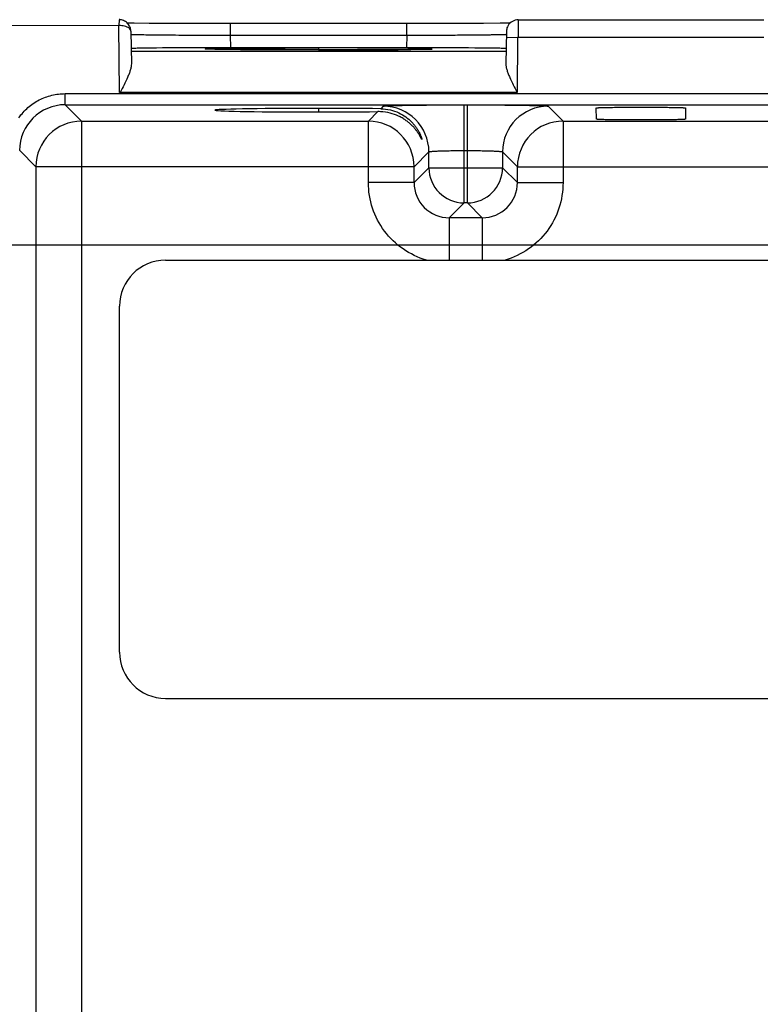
# Model space of a CAD drawing. Header units: inches. Extents: x 0 to 34, y 0 to 22.
# Tile 44 of 68: x 11.9 to 13.1, y 16.6 to 18.2. Entities that reach past the tile are written whole.
import ezdxf

# ---------------------------------------------------------------- set-up
doc = ezdxf.new("R2010")
doc.units = ezdxf.units.IN
doc.header["$LTSCALE"] = 1.87
doc.header["$MEASUREMENT"] = 0
doc.layers.get('0').update_dxf_attribs({"linetype": 'CONTINUOUS'})
doc.layers.add('DIMENSIONS', color=7, linetype='CONTINUOUS')
doc.styles.get("Standard").update_dxf_attribs({"font": 'txt', "width": 0.8})
doc.dimstyles.new('DIMSTYLE_1', dxfattribs={"dimtxt": 0.125, "dimasz": 0.18, "dimexe": 0.18, "dimexo": 0.0625, "dimgap": 0.09, "dimtad": 0, "dimtih": 1, "dimtoh": 1, "dimzin": 4, "dimdsep": 46, "dimtxsty": 'STANDARD', "dimblk": '_FILLED', "dimblk1": '_FILLED', "dimblk2": '_FILLED', "dimcen": 0.09, "dimadec": 0, "dimazin": 0, "dimtp": 0.01, "dimtm": 0.01, "dimtfac": 1, "dimtofl": 0, "dimtmove": 0, "dimatfit": 3, "dimldrblk": '_FILLED', "dimfxl": 1, "dimtolj": 1, "dimtzin": 4, "dimarcsym": 0})

# ---------------------------------------------------------------- blocks, each defined once
blk = doc.blocks.new('*D28')
at = {"layer": 'DIMENSIONS', "color": 2, "linetype": 'CONTINUOUS'}
blk.add_line((11.6309, 17.8466), (22.5948, 17.8466), dxfattribs=at)
at = {"layer": 'DIMENSIONS', "color": 2, "linetype": 'CONTINUOUS', "insert": (22.6573, 17.9091), "char_height": 0.125, "width": 1.125, "attachment_point": 1, "line_spacing_factor": 0.9}
blk.add_mtext('3.07{\\Ftxt.shx;\\W1.000000;\\H0.125000; }[77.9]', dxfattribs=at)
blk = doc.blocks.new('_FILLED')
at = {"color": 0, "linetype": 'BYBLOCK'}
blk.add_solid([(0, 0), (-1, 0.1736), (-1, -0.1736)], dxfattribs=at)

msp = doc.modelspace()

# ---------------------------------------------------------------- linework, layer by layer
at = {"color": 7, "linetype": 'CONTINUOUS'}
for p, q in [((12.0435, 18.221), (11.8309, 18.2208)), ((12.0437, 18.231), (12.0435, 18.221)), ((12.0445, 18.1069), (12.0435, 18.221)), ((12.0437, 18.231), (12.0437, 18.231)), ((12.0948, 18.2247), (12.0696, 18.225)), ((12.1495, 18.2243), (12.0948, 18.2247)), ((12.6095, 18.2243), (12.1495, 18.2243)), ((12.2338, 18.2045), (12.2338, 18.2242)), ((12.5346, 18.2045), (12.5346, 18.2242)), ((12.6656, 18.2246), (12.6095, 18.2243)), ((12.6941, 18.2249), (12.6656, 18.2246)), ((12.7064, 18.2251), (12.6941, 18.2249)), ((12.7117, 18.2252), (12.7064, 18.2251)), ((12.7247, 18.2308), (12.7245, 18.2008)), ((12.7247, 18.2308), (13.1437, 18.2308)), ((12.0637, 18.2113), (12.0647, 18.1559)), ((12.2342, 18.1831), (12.2338, 18.2045)), ((12.2338, 18.2045), (12.5346, 18.2045)), ((12.5346, 18.2045), (12.5342, 18.1831)), ((12.7047, 18.2112), (12.7037, 18.1559)), ((12.7045, 18.2012), (12.7245, 18.2008)), ((12.7237, 18.2008), (12.7229, 18.1069)), ((13.1439, 18.2008), (12.7237, 18.2008)), ((12.7041, 18.1769), (12.0643, 18.1769)), ((12.1927, 18.183), (12.1816, 18.183)), ((12.2051, 18.1831), (12.1927, 18.183)), ((12.2109, 18.1803), (12.2042, 18.1805)), ((12.2342, 18.1831), (12.2051, 18.1831)), ((12.2238, 18.1801), (12.2109, 18.1803)), ((12.2534, 18.1798), (12.2238, 18.1801)), ((12.5342, 18.1831), (12.2342, 18.1831)), ((12.3198, 18.1795), (12.2534, 18.1798)), ((12.4223, 18.1794), (12.3198, 18.1795)), ((12.3842, 18.1828), (12.3842, 18.1794)), ((12.4978, 18.1797), (12.4223, 18.1794)), ((12.5362, 18.18), (12.4978, 18.1797)), ((12.5633, 18.1831), (12.5342, 18.1831)), ((12.5646, 18.1817), (12.5414, 18.1821)), ((12.5414, 18.1801), (12.5681, 18.1805)), ((12.5642, 18.1805), (12.5569, 18.1803)), ((12.576, 18.183), (12.5633, 18.1831)), ((12.5697, 18.1806), (12.5642, 18.1805)), ((12.5681, 18.1805), (12.5691, 18.1806)), ((12.5867, 18.183), (12.576, 18.183)), ((11.9519, 18.0858), (11.9519, 18.1048)), ((11.9519, 18.1048), (20.5329, 18.1048)), ((12.7229, 18.1069), (12.0445, 18.1069)), ((11.9797, 18.0579), (11.9519, 18.0858)), ((11.9519, 18.0858), (20.5329, 18.0858)), ((12.6324, 17.9183), (12.6324, 18.0857)), ((12.638, 17.9183), (12.638, 18.0857)), ((12.3842, 18.0797), (12.3842, 18.0735)), ((12.4852, 18.0741), (12.4691, 18.0579)), ((12.4944, 18.0833), (12.4902, 18.0791)), ((12.8013, 18.0579), (12.776, 18.0833)), ((12.8582, 18.0612), (12.858, 18.0804)), ((13.0104, 18.0804), (13.0102, 18.0612)), ((11.9797, 18.0579), (11.9797, 14.9352)), ((11.9797, 18.0579), (12.4691, 18.0579)), ((12.4691, 17.9529), (12.4691, 18.0579)), ((12.8013, 18.0579), (12.8013, 17.9529)), ((12.8013, 18.0579), (13.5691, 18.0579)), ((11.8741, 18.0076), (11.9017, 17.98)), ((12.547, 17.98), (12.5724, 18.0053)), ((12.5724, 17.9783), (12.5724, 18.0053)), ((12.6324, 18.0077), (12.638, 18.0077)), ((12.698, 18.0053), (12.698, 17.9783)), ((12.698, 18.0053), (12.7233, 17.98)), ((11.9017, 17.98), (11.9017, 15.0132)), ((12.547, 17.98), (11.9017, 17.98)), ((12.547, 17.9529), (12.547, 17.98)), ((12.5724, 17.9783), (12.547, 17.9529)), ((12.5724, 17.9783), (12.698, 17.9783)), ((12.7233, 17.9529), (12.698, 17.9783)), ((12.7233, 17.9529), (12.7233, 17.98)), ((12.7233, 17.98), (13.647, 17.98)), ((12.547, 17.9529), (12.4691, 17.9529)), ((12.7233, 17.9529), (12.8013, 17.9529)), ((12.607, 17.8929), (12.6324, 17.9183)), ((12.638, 17.9183), (12.6324, 17.9183)), ((12.638, 17.9183), (12.6633, 17.8929)), ((12.607, 17.8929), (12.607, 17.8206)), ((12.6633, 17.8929), (12.607, 17.8929)), ((12.6633, 17.8929), (12.6633, 17.8206)), ((12.1231, 17.8206), (20.3656, 17.8206)), ((12.0444, 17.1513), (12.0444, 17.7419)), ((12.1231, 17.0726), (20.3656, 17.0726))]:
    msp.add_line(p, q, dxfattribs=at)
for points in [[(12.0696, 18.225), (12.0604, 18.2251), (12.0568, 18.2252)], [(12.2042, 18.1805), (12.199, 18.1806), (12.197, 18.1807), (12.1953, 18.1807), (12.194, 18.1808), (12.1932, 18.1808), (12.1931, 18.1808)], [(12.5569, 18.1803), (12.5422, 18.1801), (12.5362, 18.18)], [(12.5757, 18.1809), (12.5757, 18.1809), (12.5754, 18.1808), (12.5746, 18.1808), (12.5734, 18.1807), (12.5717, 18.1807), (12.5697, 18.1806)]]:
    msp.add_lwpolyline(points, dxfattribs=at)
for centre, radius, start, end in [((12.0437, 18.2118), 0.0193, 83.0976, 89.9515), ((12.2021, 8.2598), 9.9233, 90.11802, 90.60865), ((12.3827, 40.8939), 22.7145, 270.00373, 270.15448), ((12.4, 34.1442), 15.9648, 270.1576, 270.35276), ((12.4466, 26.518), 8.3385, 270.35518, 270.65103), ((12.5663, 8.2597), 9.9233, 89.39135, 89.88198), ((11.9519, 18.0078), 0.078, 89.9949, 179.9285), ((12.4861, 17.993), 0.0811, 87.3648, 90.6921), ((12.4944, 18.0053), 0.078, 0.0214, 89.9789), ((12.776, 18.0053), 0.078, 90.021, 179.979), ((11.9797, 17.9799), 0.078, 90.0209, 179.982), ((12.469, 17.9799), 0.078, 0.0954, 89.9804), ((12.8014, 17.9799), 0.078, 90.021, 179.979), ((12.6324, 17.9783), 0.06, 180.0209, 269.979), ((12.638, 17.9783), 0.06, 270.0209, 359.979), ((12.607, 17.9529), 0.06, 179.9647, 270.0353), ((12.6634, 17.9529), 0.06, 269.9657, 0.0343), ((12.1231, 17.7419), 0.0787, 90, 180), ((12.1231, 17.1513), 0.0787, 180, 270)]:
    msp.add_arc(centre, radius, start, end, dxfattribs=at)
msp.add_ellipse((12.3842, 18.0766), major_axis=(0.1771, 0), ratio=0.017455, start_param=0.92934, end_param=5.318939, dxfattribs=at)
for points, knots in [([(12.0532, 18.2199), (12.0516, 18.2203), (12.0484, 18.2209), (12.0452, 18.221), (12.0435, 18.221)], [0, 0, 0, 0, 0.486827, 1, 1, 1, 1]), ([(12.0637, 18.2113), (12.0637, 18.2135), (12.0628, 18.2182), (12.0591, 18.2244), (12.0533, 18.2291), (12.0485, 18.2306), (12.046, 18.2309)], [0, 0, 0, 0, 0.237941, 0.483692, 0.736855, 1, 1, 1, 1]), ([(12.0637, 18.2113), (12.0637, 18.2117), (12.0636, 18.2126), (12.0628, 18.2145), (12.0608, 18.2166), (12.0574, 18.2186), (12.0547, 18.2195), (12.0532, 18.2199)], [0, 0, 0, 0, 0.093452, 0.188581, 0.403414, 0.67309, 1, 1, 1, 1]), ([(12.7075, 18.221), (12.707, 18.2203), (12.7055, 18.2172), (12.7047, 18.2137), (12.7047, 18.2112)], [0, 0, 0, 0, 0.251788, 1, 1, 1, 1]), ([(12.7247, 18.2308), (12.7213, 18.2308), (12.7143, 18.229), (12.7092, 18.224), (12.7075, 18.221)], [0, 0, 0, 0, 0.500004, 1, 1, 1, 1]), ([(12.0638, 18.2062), (12.0638, 18.2061), (12.0639, 18.2061), (12.0639, 18.2061), (12.0641, 18.2061), (12.0645, 18.206), (12.0651, 18.206), (12.066, 18.2059), (12.0672, 18.2059), (12.0686, 18.2058), (12.0703, 18.2058), (12.0715, 18.2058), (12.0721, 18.2057)], [0, 0, 0, 0, 0.005015, 0.017296, 0.037296, 0.065074, 0.14396, 0.253853, 0.394589, 0.565984, 0.767852, 1, 1, 1, 1]), ([(12.0721, 18.2057), (12.0755, 18.2056), (12.0836, 18.2055), (12.1042, 18.2052), (12.1371, 18.2049), (12.183, 18.2046), (12.2163, 18.2045), (12.2338, 18.2045)], [0, 0, 0, 0, 0.063186, 0.149393, 0.382025, 0.675124, 1, 1, 1, 1]), ([(12.5346, 18.2045), (12.5455, 18.2045), (12.5671, 18.2046), (12.5983, 18.2047), (12.6231, 18.2049), (12.6414, 18.205), (12.6537, 18.2051), (12.6648, 18.2052), (12.6747, 18.2054), (12.6833, 18.2055), (12.6896, 18.2056), (12.694, 18.2057), (12.6966, 18.2057), (12.6989, 18.2058), (12.7008, 18.2059), (12.7023, 18.2059), (12.7033, 18.206), (12.7039, 18.206), (12.7042, 18.2061), (12.7044, 18.2061), (12.7046, 18.2061), (12.7046, 18.2061)], [0, 0, 0, 0, 0.193338, 0.379742, 0.551557, 0.630009, 0.702509, 0.768388, 0.826981, 0.87771, 0.920145, 0.938123, 0.95387, 0.967346, 0.978528, 0.987399, 0.993942, 0.996336, 0.998143, 0.999362, 1, 1, 1, 1]), ([(12.0967, 18.1825), (12.0942, 18.1825), (12.0896, 18.1824), (12.083, 18.1823), (12.0775, 18.1822), (12.0734, 18.1821), (12.0707, 18.182), (12.069, 18.182), (12.0676, 18.1819), (12.0664, 18.1818), (12.0655, 18.1818), (12.0649, 18.1817), (12.0645, 18.1817), (12.0644, 18.1817), (12.0643, 18.1816), (12.0642, 18.1816), (12.0642, 18.1816)], [0, 0, 0, 0, 0.228238, 0.428958, 0.601017, 0.743275, 0.802887, 0.854716, 0.898713, 0.93483, 0.963023, 0.983253, 0.990374, 0.995502, 0.998659, 1, 1, 1, 1]), ([(12.3842, 18.1794), (12.3764, 18.1794), (12.3608, 18.1794), (12.3378, 18.1794), (12.3155, 18.1795), (12.2941, 18.1796), (12.2741, 18.1797), (12.2558, 18.1798), (12.2393, 18.1799), (12.225, 18.1801), (12.2144, 18.1803), (12.2072, 18.1804), (12.2028, 18.1805), (12.1991, 18.1806), (12.1964, 18.1807), (12.1946, 18.1807), (12.1934, 18.1808), (12.1925, 18.1808), (12.1918, 18.1809), (12.1913, 18.1809), (12.1909, 18.181), (12.1908, 18.181), (12.1906, 18.181), (12.1905, 18.181), (12.1905, 18.1811), (12.1905, 18.1811), (12.1906, 18.1811), (12.1907, 18.1811), (12.1908, 18.1812), (12.1911, 18.1812), (12.1915, 18.1813), (12.1925, 18.1813), (12.1943, 18.1814), (12.1982, 18.1816), (12.2014, 18.1816), (12.2039, 18.1817)], [0, 0, 0, 0, 0.113157, 0.224966, 0.333464, 0.436922, 0.533901, 0.623002, 0.702956, 0.772552, 0.830719, 0.855268, 0.876667, 0.894822, 0.909661, 0.915826, 0.921149, 0.925627, 0.929255, 0.932031, 0.933099, 0.933953, 0.934594, 0.935025, 0.935257, 0.935383, 0.935652, 0.936124, 0.936807, 0.937702, 0.940135, 0.94342, 0.952539, 0.965032, 1, 1, 1, 1]), ([(12.2039, 18.1817), (12.2135, 18.1819), (12.2372, 18.1822), (12.2783, 18.1825), (12.3288, 18.1827), (12.3652, 18.1828), (12.3842, 18.1828)], [0, 0, 0, 0, 0.160066, 0.394776, 0.683334, 1, 1, 1, 1]), ([(12.5414, 18.1821), (12.5311, 18.1822), (12.5081, 18.1824), (12.4557, 18.1827), (12.4136, 18.1828), (12.3842, 18.1828)], [0, 0, 0, 0, 0.196733, 0.438143, 1, 1, 1, 1]), ([(12.5691, 18.1806), (12.5698, 18.1806), (12.5712, 18.1806), (12.5732, 18.1807), (12.5748, 18.1808), (12.576, 18.1808), (12.577, 18.1809), (12.5775, 18.181), (12.5778, 18.181), (12.5779, 18.181), (12.5779, 18.1811), (12.5779, 18.1811), (12.5779, 18.1811), (12.5778, 18.1811), (12.5777, 18.1811), (12.5776, 18.1812), (12.5773, 18.1812), (12.5769, 18.1812), (12.5763, 18.1813), (12.5752, 18.1814), (12.5738, 18.1814), (12.5719, 18.1815), (12.5698, 18.1816), (12.5673, 18.1816), (12.5655, 18.1817), (12.5646, 18.1817)], [0, 0, 0, 0, 0.102386, 0.189724, 0.261916, 0.318865, 0.360483, 0.386705, 0.394062, 0.396334, 0.397735, 0.398556, 0.399699, 0.401661, 0.404543, 0.413154, 0.425607, 0.441911, 0.462062, 0.513874, 0.580959, 0.663224, 0.760569, 0.872892, 1, 1, 1, 1]), ([(12.7042, 18.1816), (12.7042, 18.1816), (12.7041, 18.1816), (12.704, 18.1817), (12.7038, 18.1817), (12.7035, 18.1817), (12.7029, 18.1818), (12.702, 18.1818), (12.7008, 18.1819), (12.6994, 18.182), (12.6977, 18.182), (12.695, 18.1821), (12.6909, 18.1822), (12.6853, 18.1823), (12.6788, 18.1824), (12.6742, 18.1825), (12.6717, 18.1825)], [0, 0, 0, 0, 0.001341, 0.004499, 0.009627, 0.016748, 0.036978, 0.065172, 0.10129, 0.145287, 0.197117, 0.25673, 0.398987, 0.571046, 0.771764, 1, 1, 1, 1]), ([(12.0647, 18.1559), (12.0647, 18.1541), (12.0643, 18.1503), (12.0628, 18.1445), (12.0607, 18.1385), (12.0572, 18.1302), (12.0521, 18.1196), (12.0477, 18.1112), (12.0455, 18.1069)], [0, 0, 0, 0, 0.102673, 0.21564, 0.336353, 0.462749, 0.72757, 1, 1, 1, 1]), ([(12.7037, 18.1559), (12.7037, 18.1541), (12.7041, 18.1503), (12.7056, 18.1445), (12.7077, 18.1385), (12.7112, 18.1302), (12.7163, 18.1196), (12.7207, 18.1112), (12.7229, 18.1069)], [0, 0, 0, 0, 0.102673, 0.215635, 0.336335, 0.462732, 0.727565, 1, 1, 1, 1]), ([(11.8728, 18.0637), (11.8772, 18.07), (11.885, 18.0788), (11.8972, 18.0882), (11.9072, 18.0942), (11.9178, 18.0988), (11.9326, 18.1033), (11.9442, 18.1047), (11.9519, 18.1048)], [0, 0, 0, 0, 0.249926, 0.375054, 0.500174, 0.625301, 0.750488, 1, 1, 1, 1]), ([(12.4944, 18.0833), (12.4945, 18.0834), (12.4948, 18.0835), (12.4955, 18.0836), (12.4964, 18.0837), (12.4976, 18.0838), (12.4992, 18.0839), (12.5019, 18.0841), (12.506, 18.0843), (12.5119, 18.0845), (12.5189, 18.0847), (12.5269, 18.0848), (12.536, 18.085), (12.546, 18.0852), (12.5608, 18.0853), (12.5808, 18.0855), (12.6061, 18.0857), (12.6235, 18.0857), (12.6324, 18.0857)], [0, 0, 0, 0, 0.002438, 0.007006, 0.01377, 0.022758, 0.033995, 0.047499, 0.081331, 0.123941, 0.17483, 0.233491, 0.299339, 0.371731, 0.45002, 0.621408, 0.807264, 1, 1, 1, 1]), ([(12.638, 18.0857), (12.6468, 18.0857), (12.6643, 18.0857), (12.6896, 18.0855), (12.7096, 18.0853), (12.7244, 18.0852), (12.7344, 18.085), (12.7435, 18.0848), (12.7515, 18.0847), (12.7585, 18.0845), (12.7644, 18.0843), (12.7685, 18.0841), (12.7712, 18.0839), (12.7728, 18.0838), (12.774, 18.0837), (12.7749, 18.0836), (12.7755, 18.0835), (12.7759, 18.0834), (12.776, 18.0833)], [0, 0, 0, 0, 0.192733, 0.378587, 0.549974, 0.628263, 0.700655, 0.766502, 0.825162, 0.87605, 0.918659, 0.952492, 0.965997, 0.977234, 0.986224, 0.992989, 0.99756, 1, 1, 1, 1]), ([(12.5605, 18.0267), (12.5605, 18.0267), (12.5605, 18.0266), (12.5604, 18.0266), (12.5604, 18.0266), (12.5603, 18.0266), (12.5602, 18.0267), (12.5601, 18.0269), (12.5599, 18.0272), (12.5597, 18.0276), (12.5595, 18.028), (12.5591, 18.0288), (12.5585, 18.0299), (12.5576, 18.0314), (12.5567, 18.0331), (12.5556, 18.035), (12.5544, 18.0369), (12.5525, 18.0397), (12.5499, 18.0432), (12.5464, 18.0475), (12.5422, 18.0517), (12.5376, 18.0558), (12.5324, 18.0597), (12.5267, 18.0634), (12.5181, 18.0678), (12.5059, 18.0722), (12.4954, 18.0737), (12.4899, 18.074)], [0, 0, 0, 0, 0.001248, 0.001598, 0.002009, 0.002638, 0.003536, 0.006196, 0.010011, 0.014924, 0.020865, 0.027763, 0.044134, 0.063503, 0.085415, 0.109429, 0.135165, 0.162405, 0.220671, 0.283098, 0.349143, 0.418488, 0.491052, 0.566877, 0.64605, 0.815058, 1, 1, 1, 1]), ([(12.4902, 18.0791), (12.4957, 18.079), (12.5063, 18.0777), (12.5208, 18.0726), (12.5329, 18.0655), (12.5412, 18.0584), (12.5467, 18.0523), (12.5503, 18.0477), (12.5533, 18.0432), (12.5558, 18.0388), (12.5575, 18.0353), (12.5586, 18.0326), (12.5592, 18.0309), (12.5598, 18.0295), (12.5601, 18.0282), (12.5604, 18.0274), (12.5605, 18.0269), (12.5605, 18.0267)], [0, 0, 0, 0, 0.177091, 0.338784, 0.487325, 0.624401, 0.688883, 0.750466, 0.808783, 0.86311, 0.912178, 0.934097, 0.953754, 0.97073, 0.984484, 0.99441, 1, 1, 1, 1]), ([(12.8581, 18.0804), (12.8581, 18.0804), (12.8583, 18.0805), (12.8585, 18.0805), (12.859, 18.0806), (12.8596, 18.0807), (12.8604, 18.0807), (12.8613, 18.0808), (12.8625, 18.0809), (12.8644, 18.0809), (12.8672, 18.081), (12.871, 18.0811), (12.8755, 18.0812), (12.8805, 18.0813), (12.886, 18.0814), (12.8943, 18.0815), (12.9054, 18.0816), (12.9195, 18.0817), (12.9342, 18.0817), (12.9489, 18.0817), (12.963, 18.0816), (12.9741, 18.0815), (12.9823, 18.0814), (12.9879, 18.0813), (12.9929, 18.0812), (12.9974, 18.0811), (13.0012, 18.081), (13.004, 18.0809), (13.0059, 18.0809), (13.007, 18.0808), (13.008, 18.0807), (13.0088, 18.0807), (13.0094, 18.0806), (13.0099, 18.0805), (13.0101, 18.0805), (13.0103, 18.0804), (13.0103, 18.0804)], [0, 0, 0, 0, 0.000703, 0.002467, 0.005368, 0.009423, 0.014641, 0.02103, 0.028596, 0.037345, 0.058355, 0.08377, 0.113218, 0.146327, 0.182731, 0.22209, 0.30834, 0.402205, 0.499978, 0.597745, 0.691599, 0.77786, 0.817232, 0.85365, 0.88677, 0.916223, 0.941638, 0.962645, 0.971393, 0.97896, 0.98535, 0.990571, 0.994628, 0.997531, 0.999296, 1, 1, 1, 1]), ([(13.0102, 18.0612), (13.0102, 18.0611), (13.0101, 18.0611), (13.0098, 18.061), (13.0093, 18.061), (13.0087, 18.0609), (13.0079, 18.0608), (13.0069, 18.0608), (13.0057, 18.0607), (13.0038, 18.0606), (13.001, 18.0605), (12.9972, 18.0604), (12.9927, 18.0603), (12.9877, 18.0602), (12.9822, 18.0601), (12.974, 18.06), (12.9629, 18.0599), (12.9488, 18.0598), (12.9342, 18.0598), (12.9195, 18.0598), (12.9055, 18.0599), (12.8944, 18.06), (12.8862, 18.0601), (12.8807, 18.0602), (12.8756, 18.0603), (12.8712, 18.0604), (12.8674, 18.0605), (12.8645, 18.0606), (12.8626, 18.0607), (12.8615, 18.0608), (12.8605, 18.0608), (12.8596, 18.0609), (12.859, 18.061), (12.8585, 18.061), (12.8583, 18.0611), (12.8581, 18.0611), (12.8581, 18.0612)], [0, 0, 0, 0, 0.000739, 0.002582, 0.005588, 0.009765, 0.015112, 0.021625, 0.0293, 0.038134, 0.059217, 0.084602, 0.113958, 0.146956, 0.183263, 0.222541, 0.308635, 0.402304, 0.499851, 0.597388, 0.691047, 0.777154, 0.816439, 0.852744, 0.885725, 0.915066, 0.940452, 0.96157, 0.970439, 0.978159, 0.984721, 0.990117, 0.99434, 0.997385, 0.999253, 1, 1, 1, 1]), ([(12.5724, 18.0053), (12.5724, 18.0054), (12.5726, 18.0055), (12.5728, 18.0056), (12.5733, 18.0057), (12.5741, 18.0059), (12.5754, 18.0061), (12.5775, 18.0063), (12.58, 18.0065), (12.583, 18.0067), (12.5865, 18.0068), (12.592, 18.0071), (12.5998, 18.0073), (12.61, 18.0075), (12.621, 18.0077), (12.6286, 18.0077), (12.6324, 18.0077)], [0, 0, 0, 0, 0.002848, 0.00765, 0.014633, 0.023848, 0.048983, 0.082975, 0.125615, 0.176447, 0.234952, 0.300608, 0.451017, 0.622174, 0.807856, 1, 1, 1, 1]), ([(12.638, 18.0077), (12.6418, 18.0077), (12.6494, 18.0077), (12.6604, 18.0075), (12.6706, 18.0073), (12.6783, 18.0071), (12.6838, 18.0068), (12.6873, 18.0067), (12.6904, 18.0065), (12.6929, 18.0063), (12.695, 18.0061), (12.6963, 18.0059), (12.6971, 18.0057), (12.6975, 18.0056), (12.6978, 18.0055), (12.6979, 18.0054), (12.698, 18.0053)], [0, 0, 0, 0, 0.192144, 0.377826, 0.548984, 0.699392, 0.765048, 0.823553, 0.874385, 0.917025, 0.951017, 0.976152, 0.985367, 0.99235, 0.997152, 1, 1, 1, 1]), ([(12.568, 17.8206), (12.5539, 17.8249), (12.5268, 17.8377), (12.4946, 17.8689), (12.4738, 17.9086), (12.4692, 17.9382), (12.4691, 17.9529)], [0, 0, 0, 0, 0.25, 0.499999, 0.749999, 1, 1, 1, 1]), ([(12.8013, 17.9529), (12.8012, 17.9382), (12.7966, 17.9086), (12.7758, 17.8689), (12.7436, 17.8377), (12.7165, 17.8249), (12.7025, 17.8206)], [0, 0, 0, 0, 0.250001, 0.5, 0.749999, 1, 1, 1, 1])]:
    msp.add_open_spline(points, degree=3, knots=knots, dxfattribs=at)

# ---------------------------------------------------------------- dimensions: what is measured, and where the dimension line sits
at = {"layer": 'DIMENSIONS', "color": 2, "linetype": 'CONTINUOUS'}
dim = msp.add_ordinate_dim(feature_location=(11.63088, 17.84663), offset=(10.96394, 0), dtype=0, origin=(11.56838, 14.78155), dimstyle='DIMSTYLE_1', dxfattribs=at)
dim.commit()
dim.dimension.update_dxf_attribs({"geometry": '*D28', "text_midpoint": (23.21982, 17.84663)})

doc.saveas('drawing.dxf')
